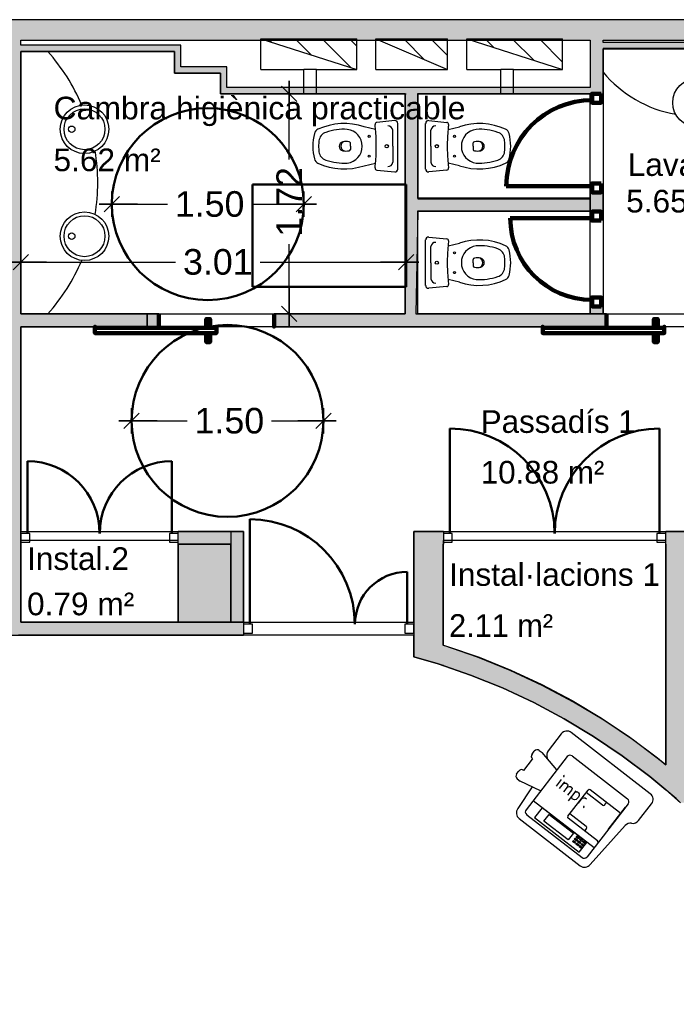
# Model space of a CAD drawing. Header units: metres. Extents: x -1 to 443, y -6 to 31.
# Tile 11 of 20: x 404.43 to 409.56, y 20.53 to 28.23. Entities that reach past the tile are written whole.
import ezdxf

# ---------------------------------------------------------------- set-up
doc = ezdxf.new("R2010")
doc.units = ezdxf.units.M
doc.header["$PDMODE"] = 65
doc.linetypes.add('CONTINUA', pattern=[0])
doc.linetypes.add('VERDECKT', pattern=[9.525, 6.35, -3.175])
for name, color, linetype, lineweight in [('3D P3 MURS', 7, 'CONTINUA', 25), ('3D P3 MURS NOUS', 7, 'CONTINUA', 25), ('3D P3 PILAR', 7, 'CONTINUA', 25), ('P3 COTES', 7, 'CONTINUA', 25), ('P3 ESCALES 2D', 7, 'CONTINUA', 25), ('P3 LOCAL', 7, 'CONTINUA', 25), ('P3 MOBLES', 7, 'CONTINUA', 25), ('P3 SUP.LLIURE', 7, 'CONTINUA', 25), ('P3 TEXT', 7, 'CONTINUA', 25)]:
    doc.layers.add(name, color=color, linetype=linetype, lineweight=lineweight)
doc.styles.add('ARIAL', font='arial.ttf')
doc.styles.add('SIMPLEX', font='simplex_.ttf')
doc.dimstyles.new('DIMSTYLE_2', dxfattribs={"dimtxt": 0.2, "dimasz": 0.2, "dimexe": 0, "dimexo": 1e-06, "dimgap": 0.1, "dimtad": 0, "dimrnd": 0.005, "dimzin": 4, "dimdsep": 46, "dimtxsty": 'ARIAL', "dimblk1": 'ALL_ML_STRICH', "dimblk2": 'ALL_ML_STRICH', "dimsah": 1, "dimcen": 0, "dimse1": 1, "dimse2": 1, "dimclrd": 2, "dimclre": 2, "dimclrt": 2, "dimadec": 0, "dimazin": 0, "dimtfac": 1, "dimtdec": 0, "dimtix": 1, "dimtmove": 2, "dimatfit": 3, "dimfxl": 0, "dimtzin": 0, "dimlwd": 0, "dimlwe": 35, "dimarcsym": 0})
doc.dimstyles.new('DIMSTYLE_3', dxfattribs={"dimtxt": 0.2, "dimasz": 0.2, "dimexe": 0, "dimexo": 1e-06, "dimgap": 0.1, "dimtad": 0, "dimrnd": 0.005, "dimzin": 4, "dimdsep": 46, "dimtxsty": 'ARIAL', "dimblk1": 'ALL_ML_STRICH', "dimblk2": 'ALL_ML_STRICH', "dimsah": 1, "dimcen": 0, "dimse1": 1, "dimse2": 1, "dimclrd": 2, "dimclre": 2, "dimclrt": 2, "dimadec": 0, "dimazin": 0, "dimtfac": 1, "dimtdec": 0, "dimtix": 1, "dimtmove": 2, "dimatfit": 3, "dimfxl": 0, "dimtzin": 0, "dimlwd": 0, "dimlwe": 35, "dimarcsym": 0})
doc.dimstyles.new('DIMSTYLE_6', dxfattribs={"dimtxt": 0.2, "dimasz": 0.2, "dimexe": 0, "dimexo": 1e-06, "dimgap": 0.1, "dimtad": 2, "dimdec": 0, "dimlfac": 100, "dimrnd": 0.5, "dimzin": 4, "dimdsep": 46, "dimtxsty": 'ARIAL', "dimblk1": 'ALL_ML_STRICH', "dimblk2": 'ALL_ML_STRICH', "dimsah": 1, "dimcen": 0, "dimse1": 1, "dimse2": 1, "dimclrd": 2, "dimclre": 2, "dimclrt": 2, "dimadec": 0, "dimazin": 0, "dimtfac": 1, "dimtdec": 0, "dimtix": 1, "dimtmove": 2, "dimatfit": 3, "dimfxl": 0, "dimtvp": 1.2, "dimtzin": 0, "dimlwd": 0, "dimlwe": 35, "dimarcsym": 0})
pattern_1 = [(135, (0, 0), (-0.21213203, -0.21213203), []), (135, (-0.10607, -0.10607), (-0.21213203, -0.21213203), [])]

# ---------------------------------------------------------------- blocks, each defined once
blk = doc.blocks.new('ALL_ML_STRICH')
at = {"color": 0, "linetype": 'ByBlock', "lineweight": -2}
for p, q in [((0, -0.5), (0, 0.5)), ((-1, 0), (0.5, 0)), ((-0.3, -0.3), (0.3, 0.3))]:
    blk.add_line(p, q, dxfattribs=at)
blk = doc.blocks.new('*D37')
at = {"layer": 'DEFPOINTS', "color": 2, "linetype": 'CONTINUA', "lineweight": 35, "transparency": 33554687}
for p in [(404.437, 26.3345), (407.447, 26.3295), (404.437, 26.1535)]:
    blk.add_point(p, dxfattribs=at)
at = {"layer": 'P3 COTES', "color": 2, "linetype": 'CONTINUA', "lineweight": -2, "transparency": 33554687}
for p, q in [((404.437, 26.3345), (405.6457, 26.3345)), ((406.3057, 26.3345), (407.447, 26.3345))]:
    blk.add_line(p, q, dxfattribs=at)
at = {"layer": 'P3 COTES', "color": 2, "linetype": 'CONTINUA', "lineweight": 35, "transparency": 33554687, "xscale": 0.2, "yscale": 0.2, "zscale": 0.2, "rotation": 180}
blk.add_blockref('ALL_ML_STRICH', (404.437, 26.3345), dxfattribs=at)
at = {"layer": 'P3 COTES', "color": 2, "linetype": 'CONTINUA', "lineweight": 35, "transparency": 33554687, "xscale": 0.2, "yscale": 0.2, "zscale": 0.2}
blk.add_blockref('ALL_ML_STRICH', (407.447, 26.3345), dxfattribs=at)
at = {"layer": 'P3 COTES', "color": 2, "linetype": 'CONTINUA', "lineweight": 35, "transparency": 33554687, "insert": (405.9757, 26.3345), "char_height": 0.2, "width": 0.8, "attachment_point": 5, "style": 'ARIAL'}
blk.add_mtext('\\A1;{\\A1;{3.01\\H0.132000;\\S^ ;}}', dxfattribs=at)
blk = doc.blocks.new('*D38')
at = {"layer": 'DEFPOINTS', "color": 2, "linetype": 'CONTINUA', "lineweight": 35, "transparency": 33554687}
for p in [(406.372, 27.6495), (406.5336, 25.9295), (406.5684, 25.9295)]:
    blk.add_point(p, dxfattribs=at)
at = {"layer": 'P3 COTES', "color": 2, "linetype": 'CONTINUA', "lineweight": -2, "transparency": 33554687}
for p, q in [((406.5336, 27.1349), (406.5336, 27.6495)), ((406.5336, 25.9295), (406.5336, 26.4749))]:
    blk.add_line(p, q, dxfattribs=at)
at = {"layer": 'P3 COTES', "color": 2, "linetype": 'CONTINUA', "lineweight": 35, "transparency": 33554687, "xscale": 0.2, "yscale": 0.2, "zscale": 0.2}
for p, rotation in [((406.5336, 27.6495), 90), ((406.5336, 25.9295), 270)]:
    blk.add_blockref('ALL_ML_STRICH', p, dxfattribs=dict(at, rotation=rotation))
at = {"layer": 'P3 COTES', "color": 2, "linetype": 'CONTINUA', "lineweight": 35, "transparency": 33554687, "insert": (406.5336, 26.8049), "char_height": 0.2, "width": 0.8, "attachment_point": 5, "rotation": 90, "style": 'ARIAL'}
blk.add_mtext('\\A1;{\\A1;{1.72\\H0.132000;\\S^ ;}}', dxfattribs=at)
blk = doc.blocks.new('*D66')
at = {"layer": 'DEFPOINTS', "color": 2, "linetype": 'CONTINUA', "lineweight": 35, "transparency": 33554687}
for p in [(407.2611, 22.4454), (403.3668, 19.8432), (403.4358, 19.8432)]:
    blk.add_point(p, dxfattribs=at)
at = {"layer": 'P3 COTES', "color": 2, "linetype": 'CONTINUA', "lineweight": -2, "transparency": 33554687}
for p, q in [((403.3668, 21.4891), (403.3668, 22.4454)), ((403.3668, 19.8432), (403.3668, 20.8291))]:
    blk.add_line(p, q, dxfattribs=at)
at = {"layer": 'P3 COTES', "color": 2, "linetype": 'CONTINUA', "lineweight": 35, "transparency": 33554687, "xscale": 0.2, "yscale": 0.2, "zscale": 0.2}
for p, rotation in [((403.3668, 22.4454), 90), ((403.3668, 19.8432), 270)]:
    blk.add_blockref('ALL_ML_STRICH', p, dxfattribs=dict(at, rotation=rotation))
at = {"layer": 'P3 COTES', "color": 2, "linetype": 'CONTINUA', "lineweight": 35, "transparency": 33554687, "insert": (403.3668, 21.1591), "char_height": 0.2, "width": 0.8, "attachment_point": 5, "rotation": 90, "style": 'ARIAL'}
blk.add_mtext('\\A1;{\\A1;{2.60\\H0.132000;\\S^ ;}}', dxfattribs=at)
blk = doc.blocks.new('*D67')
at = {"layer": 'DEFPOINTS', "color": 2, "linetype": 'CONTINUA', "lineweight": 35, "transparency": 33554687}
for p in [(403.5322, 22.5454), (403.3668, 22.4454), (407.2611, 22.4454)]:
    blk.add_point(p, dxfattribs=at)
at = {"layer": 'P3 COTES', "color": 2, "linetype": 'CONTINUA', "lineweight": -2, "transparency": 33554687}
blk.add_line((403.3668, 22.4454), (403.3668, 22.5454), dxfattribs=at)
at = {"layer": 'P3 COTES', "color": 2, "linetype": 'CONTINUA', "lineweight": 35, "transparency": 33554687, "xscale": 0.2, "yscale": 0.2, "zscale": 0.2}
for p, rotation in [((403.3668, 22.4454), 270), ((403.3668, 22.5454), 90)]:
    blk.add_blockref('ALL_ML_STRICH', p, dxfattribs=dict(at, rotation=rotation))
at = {"layer": 'P3 COTES', "color": 2, "linetype": 'CONTINUA', "lineweight": 35, "transparency": 33554687, "insert": (403.2634, 22.188), "char_height": 0.2, "width": 0.4, "attachment_point": 5, "rotation": 90, "style": 'ARIAL'}
blk.add_mtext('\\A1;{10}', dxfattribs=at)
blk = doc.blocks.new('*D68')
at = {"layer": 'DEFPOINTS', "color": 2, "linetype": 'CONTINUA', "lineweight": 35, "transparency": 33554687}
for p in [(404.5753, 28.0682), (403.3668, 22.5454), (403.5322, 22.5454)]:
    blk.add_point(p, dxfattribs=at)
at = {"layer": 'P3 COTES', "color": 2, "linetype": 'CONTINUA', "lineweight": -2, "transparency": 33554687}
for p, q in [((403.3668, 25.6523), (403.3668, 28.0682)), ((403.3668, 22.5454), (403.3668, 24.9923))]:
    blk.add_line(p, q, dxfattribs=at)
at = {"layer": 'P3 COTES', "color": 2, "linetype": 'CONTINUA', "lineweight": 35, "transparency": 33554687, "xscale": 0.2, "yscale": 0.2, "zscale": 0.2}
for p, rotation in [((403.3668, 28.0682), 90), ((403.3668, 22.5454), 270)]:
    blk.add_blockref('ALL_ML_STRICH', p, dxfattribs=dict(at, rotation=rotation))
at = {"layer": 'P3 COTES', "color": 2, "linetype": 'CONTINUA', "lineweight": 35, "transparency": 33554687, "insert": (403.3668, 25.3223), "char_height": 0.2, "width": 0.8, "attachment_point": 5, "rotation": 90, "style": 'ARIAL'}
blk.add_mtext('\\A1;{\\A1;{5.52\\H0.132000;\\S^ ;}}', dxfattribs=at)
blk = doc.blocks.new('*D105')
at = {"layer": 'DEFPOINTS', "color": 2, "linetype": 'CONTINUA', "lineweight": 35, "transparency": 33554687}
for p in [(405.3014, 25.0936), (406.8014, 25.0936), (405.3014, 24.9127)]:
    blk.add_point(p, dxfattribs=at)
at = {"layer": 'P3 COTES', "color": 2, "linetype": 'CONTINUA', "lineweight": -2, "transparency": 33554687}
for p, q in [((405.3014, 25.0936), (405.7362, 25.0936)), ((406.3962, 25.0936), (406.8014, 25.0936))]:
    blk.add_line(p, q, dxfattribs=at)
at = {"layer": 'P3 COTES', "color": 2, "linetype": 'CONTINUA', "lineweight": 35, "transparency": 33554687, "xscale": 0.2, "yscale": 0.2, "zscale": 0.2, "rotation": 180}
blk.add_blockref('ALL_ML_STRICH', (405.3014, 25.0936), dxfattribs=at)
at = {"layer": 'P3 COTES', "color": 2, "linetype": 'CONTINUA', "lineweight": 35, "transparency": 33554687, "xscale": 0.2, "yscale": 0.2, "zscale": 0.2}
blk.add_blockref('ALL_ML_STRICH', (406.8014, 25.0936), dxfattribs=at)
at = {"layer": 'P3 COTES', "color": 2, "linetype": 'CONTINUA', "lineweight": 35, "transparency": 33554687, "insert": (406.0662, 25.0936), "char_height": 0.2, "width": 0.8, "attachment_point": 5, "style": 'ARIAL'}
blk.add_mtext('\\A1;{\\A1;{1.50\\H0.132000;\\S^ ;}}', dxfattribs=at)
blk = doc.blocks.new('*D106')
at = {"layer": 'DEFPOINTS', "color": 2, "linetype": 'CONTINUA', "lineweight": 35, "transparency": 33554687}
for p in [(405.1469, 26.7869), (406.6469, 26.7869), (405.1469, 26.606)]:
    blk.add_point(p, dxfattribs=at)
at = {"layer": 'P3 COTES', "color": 2, "linetype": 'CONTINUA', "lineweight": -2, "transparency": 33554687}
for p, q in [((405.1469, 26.7869), (405.5817, 26.7869)), ((406.2417, 26.7869), (406.6469, 26.7869))]:
    blk.add_line(p, q, dxfattribs=at)
at = {"layer": 'P3 COTES', "color": 2, "linetype": 'CONTINUA', "lineweight": 35, "transparency": 33554687, "xscale": 0.2, "yscale": 0.2, "zscale": 0.2, "rotation": 180}
blk.add_blockref('ALL_ML_STRICH', (405.1469, 26.7869), dxfattribs=at)
at = {"layer": 'P3 COTES', "color": 2, "linetype": 'CONTINUA', "lineweight": 35, "transparency": 33554687, "xscale": 0.2, "yscale": 0.2, "zscale": 0.2}
blk.add_blockref('ALL_ML_STRICH', (406.6469, 26.7869), dxfattribs=at)
at = {"layer": 'P3 COTES', "color": 2, "linetype": 'CONTINUA', "lineweight": 35, "transparency": 33554687, "insert": (405.9117, 26.7869), "char_height": 0.2, "width": 0.8, "attachment_point": 5, "style": 'ARIAL'}
blk.add_mtext('\\A1;{\\A1;{1.50\\H0.132000;\\S^ ;}}', dxfattribs=at)

msp = doc.modelspace()

# ---------------------------------------------------------------- hatches: boundary and pattern name
at = {"layer": '3D P3 MURS', "linetype": 'CONTINUA', "lineweight": 18, "true_color": 0xa0a0a0, "transparency": 33554687}
for points in [[(426.84641, 28.22825), (401.29043, 28.22825), (401.25873, 28.06825), (426.81325, 28.06825)], [(404.43698, 23.51946), (404.43698, 28.06825), (404.33698, 28.06825), (404.33698, 23.42169), (404.34105, 23.42169), (404.34105, 23.51946)], [(404.43698, 27.97946), (405.63698, 27.97946), (405.63698, 28.02946), (404.43698, 28.02946)], [(405.63698, 28.02946), (405.63698, 27.85946), (405.68698, 27.85946), (405.68698, 28.02946)], [(408.98698, 27.64946), (408.98698, 28.06825), (408.88698, 28.06825), (408.88698, 27.69946), (408.88747, 27.69946), (408.88747, 27.64946)], [(408.98698, 27.99946), (410.45299, 27.99946), (410.45299, 28.04946), (408.98698, 28.04946)], [(405.63698, 27.80946), (405.99698, 27.80946), (405.99698, 27.85946), (405.63698, 27.85946)], [(405.99698, 27.85946), (405.99698, 27.69946), (406.04698, 27.69946), (406.04698, 27.85946)], [(405.99698, 27.64946), (408.88747, 27.64946), (408.88747, 27.69946), (405.99698, 27.69946)], [(407.43973, 27.64946), (407.43973, 25.92946), (407.53973, 25.92946), (407.53973, 27.64946)], [(407.53973, 26.73354), (408.88747, 26.73354), (408.88747, 26.83354), (407.53973, 26.83354)], [(404.43698, 25.82946), (405.42446, 25.82946), (405.42446, 25.92946), (404.43698, 25.92946)], [(406.4152, 25.82946), (409.01536, 25.82946), (409.01536, 25.92946), (406.4152, 25.92946)], [(406.07698, 24.22946), (405.66698, 24.22946), (405.66698, 24.12946), (406.07698, 24.12946)], [(406.17698, 23.51946), (406.17698, 24.22946), (406.07698, 24.22946), (406.07698, 23.51946)], [(407.73698, 23.18381), (407.73698, 24.22946), (407.50698, 24.22946), (407.50698, 23.24987)], [(407.73698, 24.22946), (407.73698, 24.12946), (407.73869, 24.12946), (407.73869, 24.22946)], [(409.74698, 24.22946), (409.47852, 24.22946), (409.47852, 24.12946), (409.74698, 24.12946)], [(409.74698, 22.10963), (409.74698, 24.12946), (409.47698, 24.12946), (409.47698, 22.20937), (409.59194, 22.10963)], [(404.34105, 23.41946), (406.17698, 23.41946), (406.17698, 23.51946), (404.34105, 23.51946)], [(407.73698, 23.18381), (407.69737, 23.19518), (407.95184, 23.10743), (408.20138, 23.00649), (408.44529, 22.89262), (408.68291, 22.76614), (408.91359, 22.6274), (409.13668, 22.47677), (409.35159, 22.31468), (409.47698, 22.20937), (409.47698, 22.40525), (409.44505, 22.43207), (409.22387, 22.5989), (408.99426, 22.75391), (408.75686, 22.8967), (408.51231, 23.02687), (408.26127, 23.14407), (408.00446, 23.24796), (407.74255, 23.33827), (407.73698, 23.33987)]]:
    msp.add_hatch(color=253, dxfattribs=at).paths.add_polyline_path(points)
at = {"layer": '3D P3 MURS NOUS', "linetype": 'CONTINUA', "lineweight": 18, "true_color": 0xa0a0a0, "transparency": 33554687}
for points in [[(408.98698, 26.72843), (408.98698, 26.87843), (408.88698, 26.87843), (408.88698, 26.83354), (408.88698, 26.73354), (408.88698, 26.72843)], [(408.98698, 25.92946), (408.98698, 25.98843), (408.88698, 25.98843), (408.88698, 25.92946)]]:
    msp.add_hatch(color=253, dxfattribs=at).paths.add_polyline_path(points)
at = {"layer": '3D P3 MURS NOUS', "linetype": 'CONTINUA', "lineweight": 18, "transparency": 33554687}
msp.add_hatch(color=2, dxfattribs=at).paths.add_polyline_path([(405.42446, 25.82946), (405.5152, 25.82946), (405.5152, 25.92946), (405.42446, 25.92946)])
at = {"layer": '3D P3 PILAR', "linetype": 'CONTINUA', "lineweight": 18, "transparency": 33554687}
msp.add_hatch(color=9, dxfattribs=at).paths.add_polyline_path([(405.66698, 23.51946), (406.07698, 23.51946), (406.07698, 24.12946), (405.66698, 24.12946)])
at = {"layer": 'P3 ESCALES 2D', "lineweight": 25, "transparency": 33554687}
h = msp.add_hatch(dxfattribs=at)
h.set_pattern_fill('RAYADO_1', scale=0.1, angle=45, style=0, pattern_type=2)
h.set_pattern_definition(pattern_1)
h.paths.add_polyline_path([(407.06118, 27.83847), (407.06118, 28.07847), (406.31123, 28.07847)], flags=0)
h = msp.add_hatch(dxfattribs=at)
h.set_pattern_fill('RAYADO_1', scale=0.1, angle=45, style=0, pattern_type=2)
h.set_pattern_definition(pattern_1)
h.paths.add_polyline_path([(407.21118, 28.07847), (407.77118, 27.83847), (407.77118, 28.07847)], flags=0)
h = msp.add_hatch(dxfattribs=at)
h.set_pattern_fill('RAYADO_1', scale=0.1, angle=45, style=0, pattern_type=2)
h.set_pattern_definition(pattern_1)
h.paths.add_polyline_path([(407.92118, 28.07847), (408.67118, 27.83847), (408.67118, 28.07847)], flags=0)

# ---------------------------------------------------------------- linework, layer by layer
at = {"layer": '3D P3 MURS', "color": 7, "linetype": 'CONTINUA', "lineweight": 25, "transparency": 33554687}
for p, q in [((426.84641, 28.22825), (401.29043, 28.22825)), ((404.43698, 28.06825), (408.88698, 28.06825)), ((404.43698, 28.02946), (404.43698, 28.06825)), ((405.63698, 28.02946), (404.43698, 28.02946)), ((405.68698, 28.02946), (405.63698, 28.02946)), ((405.68698, 27.85946), (405.68698, 28.02946)), ((408.88698, 28.06825), (408.88698, 27.69946)), ((408.98698, 28.06825), (415.77698, 28.06825)), ((408.98698, 28.04946), (408.98698, 28.06825)), ((410.45299, 28.04946), (408.98698, 28.04946)), ((404.43698, 27.97946), (405.63698, 27.97946)), ((404.43698, 25.92946), (404.43698, 27.97946)), ((405.63698, 27.97946), (405.63698, 27.85946)), ((408.98698, 27.99946), (410.45299, 27.99946)), ((408.98698, 27.64946), (408.98698, 27.99946)), ((405.63698, 27.85946), (405.63698, 27.80946)), ((405.99698, 27.85946), (405.68698, 27.85946)), ((406.04698, 27.85946), (405.99698, 27.85946)), ((406.04698, 27.69946), (406.04698, 27.85946)), ((405.63698, 27.80946), (405.99698, 27.80946)), ((405.99698, 27.80946), (405.99698, 27.69946)), ((405.99698, 27.69946), (405.99698, 27.64946)), ((408.88698, 27.69946), (406.04698, 27.69946)), ((405.99698, 27.64946), (407.43973, 27.64946)), ((407.43973, 27.64946), (407.43973, 25.92946)), ((407.53973, 27.64946), (408.88747, 27.64946)), ((407.53973, 26.83354), (407.53973, 27.64946)), ((408.88747, 27.64946), (408.98698, 27.64946)), ((408.88747, 26.83354), (407.53973, 26.83354)), ((408.88747, 26.73354), (408.88747, 26.83354)), ((407.53973, 26.73354), (408.88747, 26.73354)), ((407.53973, 25.92946), (407.53973, 26.73354)), ((405.42446, 25.92946), (404.43698, 25.92946)), ((405.42446, 25.82946), (405.42446, 25.92946)), ((407.43973, 25.92946), (406.4152, 25.92946)), ((406.4152, 25.92946), (406.4152, 25.82946)), ((409.01536, 25.92946), (407.53973, 25.92946)), ((409.01536, 25.82946), (409.01536, 25.92946)), ((404.43698, 25.82946), (405.42446, 25.82946)), ((404.43698, 24.22946), (404.43698, 25.82946)), ((406.4152, 25.82946), (409.01536, 25.82946)), ((404.43698, 24.12946), (404.43698, 24.22946)), ((405.66698, 24.12946), (405.66698, 24.22946)), ((406.07698, 24.22946), (405.66698, 24.22946)), ((406.09047, 24.22946), (406.07698, 24.22946)), ((406.07698, 24.22946), (406.07698, 24.12946)), ((406.17698, 24.22946), (406.09047, 24.22946)), ((406.17698, 23.51946), (406.17698, 24.22946)), ((407.73698, 24.22946), (407.50698, 24.22946)), ((407.50698, 24.22946), (407.50698, 23.51946)), ((407.73869, 24.22946), (407.73698, 24.22946)), ((407.73869, 24.22946), (407.73869, 24.12946)), ((409.47852, 24.12946), (409.47852, 24.22946)), ((409.74698, 24.22946), (409.47852, 24.22946)), ((404.43698, 23.51946), (404.43698, 24.12946)), ((405.66698, 24.12946), (406.07698, 24.12946)), ((406.07698, 24.12946), (406.07698, 23.51946)), ((407.73698, 24.12946), (407.73869, 24.12946)), ((407.73698, 23.33987), (407.73698, 24.12946)), ((409.47852, 24.12946), (409.47698, 24.12946)), ((409.47698, 24.12946), (409.47698, 22.40525)), ((406.07698, 23.51946), (404.43698, 23.51946)), ((406.07698, 23.51946), (406.17698, 23.51946)), ((406.17698, 23.51946), (406.07698, 23.51946)), ((406.17698, 23.51946), (406.17698, 23.41946)), ((407.50698, 23.51946), (407.50698, 23.41946)), ((404.34105, 23.41946), (406.17698, 23.41946)), ((407.50698, 23.41946), (407.50698, 23.24987)), ((407.74255, 23.33827), (407.73698, 23.33987)), ((408.00446, 23.24796), (407.74255, 23.33827)), ((407.50698, 23.24987), (407.50709, 23.24984)), ((407.50709, 23.24984), (407.69737, 23.19518)), ((408.26127, 23.14407), (408.00446, 23.24796)), ((407.69737, 23.19518), (407.95184, 23.10743)), ((407.69737, 23.19518), (407.73698, 23.18381)), ((407.95184, 23.10743), (408.20138, 23.00649)), ((408.51231, 23.02687), (408.26127, 23.14407)), ((408.20138, 23.00649), (408.44529, 22.89262)), ((408.75686, 22.8967), (408.51231, 23.02687)), ((408.44529, 22.89262), (408.68291, 22.76614)), ((408.99426, 22.75391), (408.75686, 22.8967)), ((408.68291, 22.76614), (408.91359, 22.6274)), ((409.22387, 22.5989), (408.99426, 22.75391)), ((408.91359, 22.6274), (409.13668, 22.47677)), ((409.44505, 22.43207), (409.22387, 22.5989)), ((409.13668, 22.47677), (409.35159, 22.31468)), ((409.47698, 22.40525), (409.44505, 22.43207)), ((409.35159, 22.31468), (409.47698, 22.20937)), ((409.47698, 22.20937), (409.59194, 22.10963))]:
    msp.add_line(p, q, dxfattribs=at)
at = {"layer": '3D P3 MURS', "color": 202, "linetype": 'CONTINUA', "lineweight": 50, "transparency": 33554687}
for p, q in [((407.78869, 24.21446), (407.78869, 25.03388)), ((409.42852, 24.21446), (409.42852, 25.03388)), ((404.48698, 24.21446), (404.48698, 24.77896)), ((405.61698, 24.21446), (405.61698, 24.77896)), ((406.22698, 23.50446), (406.22698, 24.32446)), ((407.45698, 23.50446), (407.45698, 23.91346))]:
    msp.add_line(p, q, dxfattribs=at)
at = {"layer": '3D P3 MURS', "color": 7, "linetype": 'CONTINUA', "lineweight": 25, "transparency": 33554687}
for points in [[(404.43698, 24.14446), (404.50698, 24.14446), (404.50698, 24.21446), (404.43698, 24.21446), (404.43698, 24.14446)], [(405.59698, 24.14446), (405.66698, 24.14446), (405.66698, 24.21446), (405.59698, 24.21446), (405.59698, 24.14446)], [(407.73869, 24.14446), (407.80869, 24.14446), (407.80869, 24.21446), (407.73869, 24.21446), (407.73869, 24.14446)], [(409.40852, 24.14446), (409.47852, 24.14446), (409.47852, 24.21446), (409.40852, 24.21446), (409.40852, 24.14446)], [(406.17698, 23.43446), (406.24698, 23.43446), (406.24698, 23.50446), (406.17698, 23.50446), (406.17698, 23.43446)], [(407.43698, 23.43446), (407.50698, 23.43446), (407.50698, 23.50446), (407.43698, 23.50446), (407.43698, 23.43446)]]:
    msp.add_lwpolyline(points, close=True, dxfattribs=at)
at = {"layer": '3D P3 MURS', "color": 202, "linetype": 'CONTINUA', "lineweight": 50, "transparency": 33554687}
for centre, radius, start, end in [((407.78869, 24.21446), 0.81942, 0, 90), ((409.42852, 24.21446), 0.81942, 90, 180), ((404.48698, 24.21446), 0.5645, 0, 90), ((405.61698, 24.21446), 0.5645, 90, 180), ((406.22698, 23.50446), 0.82, 0, 90), ((407.45698, 23.50446), 0.409, 90, 180)]:
    msp.add_arc(centre, radius, start, end, dxfattribs=at)
at = {"layer": '3D P3 MURS NOUS', "color": 240, "linetype": 'CONTINUA', "lineweight": 140, "transparency": 33554687}
for p, q in [((408.90198, 26.92843), (408.23096, 26.92843)), ((408.90198, 26.67843), (408.26198, 26.67843))]:
    msp.add_line(p, q, dxfattribs=at)
at = {"layer": '3D P3 MURS NOUS', "color": 7, "linetype": 'CONTINUA', "lineweight": 25, "transparency": 33554687}
for p, q in [((408.88698, 26.87843), (408.98698, 26.87843)), ((408.88698, 26.87843), (408.88698, 26.83354)), ((408.98698, 26.72843), (408.98698, 26.87843)), ((408.88698, 26.83354), (408.88698, 26.73354)), ((408.88698, 26.73354), (408.88698, 26.72843)), ((408.98698, 26.72843), (408.88698, 26.72843)), ((405.5152, 25.92946), (405.42446, 25.92946)), ((405.42446, 25.92946), (405.42446, 25.82946)), ((405.5152, 25.92946), (405.5152, 25.82946)), ((408.88698, 25.98843), (408.98698, 25.98843)), ((408.88698, 25.98843), (408.88698, 25.92946)), ((408.88698, 25.92946), (408.98698, 25.92946)), ((408.98698, 25.92946), (408.98698, 25.98843)), ((405.42446, 25.82946), (405.5152, 25.82946))]:
    msp.add_line(p, q, dxfattribs=at)
at = {"layer": '3D P3 MURS NOUS', "color": 240, "linetype": 'CONTINUA', "lineweight": 140, "transparency": 33554687}
for points in [[(408.97198, 27.64946), (408.97198, 27.57946), (408.90198, 27.57946), (408.90198, 27.64946), (408.97198, 27.64946)], [(408.97198, 26.94843), (408.97198, 26.87843), (408.90198, 26.87843), (408.90198, 26.94843), (408.97198, 26.94843)], [(408.97198, 26.65843), (408.97198, 26.72843), (408.90198, 26.72843), (408.90198, 26.65843), (408.97198, 26.65843)], [(408.97198, 25.98843), (408.97198, 26.05843), (408.90198, 26.05843), (408.90198, 25.98843), (408.97198, 25.98843)], [(405.5152, 25.92946), (405.5152, 25.87946), (405.5152, 25.82946), (405.5152, 25.87946), (405.5152, 25.92946)], [(406.4152, 25.92946), (406.4152, 25.87946), (406.4152, 25.82946), (406.4152, 25.87946), (406.4152, 25.92946)], [(409.01536, 25.92946), (409.01536, 25.87946), (409.01536, 25.82946), (409.01536, 25.87946), (409.01536, 25.92946)], [(405.9152, 25.81946), (405.8852, 25.81946), (405.8852, 25.88946), (405.9152, 25.88946), (405.9152, 25.81946)], [(409.41536, 25.81946), (409.38536, 25.81946), (409.38536, 25.88946), (409.41536, 25.88946), (409.41536, 25.81946)], [(405.9652, 25.81946), (405.0152, 25.81946), (405.0152, 25.82946), (405.0152, 25.77946), (405.9652, 25.77946), (405.9652, 25.82946), (405.9652, 25.81946)], [(405.9152, 25.77946), (405.8852, 25.77946), (405.8852, 25.70946), (405.9152, 25.70946), (405.9152, 25.77946)], [(409.46536, 25.81946), (408.51536, 25.81946), (408.51536, 25.82946), (408.51536, 25.77946), (409.46536, 25.77946), (409.46536, 25.82946), (409.46536, 25.81946)], [(409.41536, 25.77946), (409.38536, 25.77946), (409.38536, 25.70946), (409.41536, 25.70946), (409.41536, 25.77946)]]:
    msp.add_lwpolyline(points, close=True, dxfattribs=at)
for centre, radius, start, end in [((408.90198, 26.92843), 0.67103, 90, 180), ((408.90198, 26.67843), 0.64, 180, 270)]:
    msp.add_arc(centre, radius, start, end, dxfattribs=at)
at = {"layer": '3D P3 PILAR', "color": 7, "linetype": 'CONTINUA', "lineweight": 25, "transparency": 33554687}
for p, q in [((406.07698, 24.12946), (405.66698, 24.12946)), ((405.66698, 24.12946), (405.66698, 23.51946)), ((406.07698, 23.51946), (406.07698, 24.12946)), ((405.66698, 23.51946), (406.07698, 23.51946))]:
    msp.add_line(p, q, dxfattribs=at)
at = {"layer": 'P3 ESCALES 2D', "color": 7, "lineweight": 25, "transparency": 33554687}
for p, q in [((406.31118, 28.07848), (407.06118, 27.83847)), ((406.31118, 27.83847), (406.31118, 28.07848)), ((406.31118, 28.07848), (407.06118, 28.07848)), ((407.06118, 27.83847), (407.06118, 28.07848)), ((407.21118, 28.07847), (407.77118, 28.07847)), ((407.21118, 27.83847), (407.21118, 28.07847)), ((407.21118, 28.07847), (407.77118, 27.83847)), ((407.77118, 27.83847), (407.77118, 28.07847)), ((407.92118, 27.83847), (407.92118, 28.07847)), ((407.92118, 28.07847), (408.67118, 28.07847)), ((407.92118, 28.07847), (408.67118, 27.83847)), ((408.67118, 27.83847), (408.67118, 28.07847)), ((406.31118, 27.83847), (406.64698, 27.83847)), ((406.64698, 27.64946), (406.64698, 27.83847)), ((406.74698, 27.83847), (406.64698, 27.83847)), ((406.74698, 27.83847), (407.06118, 27.83847)), ((406.74698, 27.64946), (406.74698, 27.83847)), ((407.21118, 27.83847), (407.77118, 27.83847)), ((407.92118, 27.83847), (408.18698, 27.83847)), ((408.18698, 27.64946), (408.18698, 27.83847)), ((408.28698, 27.83847), (408.18698, 27.83847)), ((408.28698, 27.83847), (408.67118, 27.83847)), ((408.28698, 27.64946), (408.28698, 27.83847)), ((406.74698, 27.64946), (406.64698, 27.64946)), ((406.74698, 27.64946), (407.44698, 27.64946)), ((408.18698, 27.64946), (407.53698, 27.64946)), ((408.28698, 27.64946), (408.18698, 27.64946))]:
    msp.add_line(p, q, dxfattribs=at)
at = {"layer": 'P3 ESCALES 2D', "color": 7, "linetype": 'CONTINUA', "lineweight": 25, "transparency": 33554687}
for p, q in [((407.20858, 27.37081), (407.11992, 27.3916)), ((407.3593, 27.43929), (407.21809, 27.42611)), ((407.62467, 27.43929), (407.76588, 27.42611)), ((407.77539, 27.37081), (407.86405, 27.3916)), ((407.34275, 27.23946), (407.34275, 27.36514)), ((407.64122, 27.23946), (407.64122, 27.36514)), ((407.01188, 27.23946), (407.01188, 27.26476)), ((407.01188, 27.23946), (407.01188, 27.21416)), ((407.34275, 27.23946), (407.34275, 27.11378)), ((407.64122, 27.23946), (407.64122, 27.11378)), ((407.97209, 27.23946), (407.97209, 27.26476)), ((407.97209, 27.23946), (407.97209, 27.21416)), ((407.11992, 27.08732), (407.20858, 27.10811)), ((407.86405, 27.08732), (407.77539, 27.10811)), ((407.21809, 27.05281), (407.3593, 27.03963)), ((407.76588, 27.05281), (407.62467, 27.03963)), ((407.62467, 26.52929), (407.76588, 26.51611)), ((407.77539, 26.46081), (407.86405, 26.4816)), ((407.64122, 26.32946), (407.64122, 26.45514)), ((407.64122, 26.32946), (407.64122, 26.20378)), ((407.97209, 26.32946), (407.97209, 26.35476)), ((407.97209, 26.32946), (407.97209, 26.30416)), ((407.86405, 26.17732), (407.77539, 26.19811)), ((407.76588, 26.14281), (407.62467, 26.12963))]:
    msp.add_line(p, q, dxfattribs=at)
for points in [[(407.38351, 27.06079), (407.38351, 27.23946), (407.38351, 27.41813)], [(407.60046, 27.06079), (407.60046, 27.23946), (407.60046, 27.41813)], [(407.60046, 26.15079), (407.60046, 26.32946), (407.60046, 26.50813)]]:
    msp.add_lwpolyline(points, dxfattribs=at)
for centre, radius in [((409.72198, 27.57948), 0.19), ((404.93361, 27.37241), 0.19), ((404.93361, 27.37241), 0.16), ((404.83361, 27.37241), 0.025), ((407.15851, 27.31696), 0.008), ((407.82546, 27.31696), 0.008), ((407.29643, 27.23946), 0.0125), ((407.68754, 27.23946), 0.0125), ((407.15851, 27.16196), 0.008), ((407.82546, 27.16196), 0.008), ((404.93361, 26.53651), 0.19), ((404.93361, 26.53651), 0.16), ((404.83361, 26.53651), 0.025), ((407.82546, 26.40696), 0.008), ((407.68754, 26.32946), 0.0125), ((407.82546, 26.25196), 0.008)]:
    msp.add_circle(centre, radius, dxfattribs=at)
at = {"layer": 'P3 ESCALES 2D', "color": 7, "lineweight": 25, "transparency": 33554687}
for centre, radius, start, end in [((403.49503, 26.95446), 1.54196, 23.173378, 41.662419), ((409.72198, 28.42926), 0.95503, 219.681006, 259.926436), ((403.49503, 26.95446), 1.54196, 350.773075, 9.226925), ((403.49503, 26.95446), 1.54196, 318.337581, 336.826622)]:
    msp.add_arc(centre, radius, start, end, dxfattribs=at)
at = {"layer": 'P3 ESCALES 2D', "color": 7, "linetype": 'CONTINUA', "lineweight": 25, "transparency": 33554687}
for centre, radius, start, end in [((406.96404, 26.92535), 0.49162, 71.514032, 114.682522), ((407.21934, 27.41116), 0.015, 94.762102, 186.903664), ((405.80126, 27.23946), 1.41343, 5.33234, 6.903664), ((407.3058, 27.36123), 0.03715, 6.040698, 91.701645), ((407.36171, 27.41762), 0.0218, 1.324796, 96.364357), ((407.62226, 27.41762), 0.0218, 83.635643, 178.675204), ((407.67817, 27.36123), 0.03715, 88.298355, 173.959302), ((407.76463, 27.41116), 0.015, 353.096336, 85.237898), ((409.18271, 27.23946), 1.41343, 173.096336, 174.66766), ((408.01992, 26.92535), 0.49162, 65.317478, 108.485968), ((407.11551, 27.23946), 0.39701, 165.453089, 180), ((406.77963, 27.32662), 0.05, 114.682522, 165.453089), ((406.84549, 27.27227), 0.08, 108.866892, 173.072164), ((406.96404, 26.92535), 0.44662, 86.979106, 108.866892), ((406.97164, 27.23946), 0.13285, 276.893398, 83.106602), ((405.80126, 27.23946), 1.41343, 0, 5.33234), ((409.18271, 27.23946), 1.41343, 174.66766, 180), ((408.01233, 27.23946), 0.13285, 96.893398, 263.106602), ((408.01992, 26.92535), 0.44662, 71.133108, 93.020894), ((408.13848, 27.27227), 0.08, 6.927836, 71.133108), ((408.20434, 27.32662), 0.05, 14.546911, 65.317478), ((407.86846, 27.23946), 0.39701, 0, 14.546911), ((407.11551, 27.23946), 0.39701, 180, 194.546911), ((407.11551, 27.23946), 0.35201, 173.072164, 180), ((407.11551, 27.23946), 0.35201, 180, 186.927836), ((406.96194, 27.23946), 0.03659, 105.23137, 254.76863), ((406.97537, 27.23946), 0.03863, 105.778828, 254.221172), ((406.9771, 27.15201), 0.12523, 78.588091, 101.411909), ((407.00188, 27.26476), 0.01, 0, 90), ((405.80126, 27.23946), 1.41343, 354.66766, 0), ((409.18271, 27.23946), 1.41343, 180, 185.33234), ((407.98209, 27.26476), 0.01, 90, 180), ((408.00687, 27.15201), 0.12523, 78.588091, 101.411909), ((408.0086, 27.23946), 0.03863, 285.778828, 74.221172), ((408.02203, 27.23946), 0.03659, 285.23137, 74.76863), ((407.86846, 27.23946), 0.35201, 0, 6.927836), ((407.86846, 27.23946), 0.35201, 353.072164, 0), ((407.86846, 27.23946), 0.39701, 345.453089, 0), ((406.84549, 27.20665), 0.08, 186.927836, 251.133108), ((406.9771, 27.32691), 0.12523, 258.588091, 281.411909), ((407.00188, 27.21416), 0.01, 270, 0), ((407.98209, 27.21416), 0.01, 180, 270), ((408.00687, 27.32691), 0.12523, 258.588091, 281.411909), ((408.13848, 27.20665), 0.08, 288.866892, 353.072164), ((406.77963, 27.1523), 0.05, 194.546911, 245.317478), ((406.96404, 27.55357), 0.49162, 245.317478, 288.485968), ((406.96404, 27.55357), 0.44662, 251.133108, 273.020894), ((405.80126, 27.23946), 1.41343, 353.096336, 354.66766), ((407.3058, 27.11769), 0.03715, 268.298355, 353.959302), ((407.67817, 27.11769), 0.03715, 186.040698, 271.701645), ((409.18271, 27.23946), 1.41343, 185.33234, 186.903664), ((408.01992, 27.55357), 0.49162, 251.514032, 294.682522), ((408.01992, 27.55357), 0.44662, 266.979106, 288.866892), ((408.20434, 27.1523), 0.05, 294.682522, 345.453089), ((407.21934, 27.06776), 0.015, 173.096336, 265.237898), ((407.36171, 27.0613), 0.0218, 263.635643, 358.675204), ((407.62226, 27.0613), 0.0218, 181.324796, 276.364357), ((407.76463, 27.06776), 0.015, 274.762102, 6.903664), ((407.62226, 26.50762), 0.0218, 83.635643, 178.675204), ((407.67817, 26.45123), 0.03715, 88.298355, 173.959302), ((407.76463, 26.50116), 0.015, 353.096336, 85.237898), ((409.18271, 26.32946), 1.41343, 173.096336, 174.66766), ((408.01992, 26.01535), 0.49162, 65.317478, 108.485968), ((409.18271, 26.32946), 1.41343, 174.66766, 180), ((408.01233, 26.32946), 0.13285, 96.893398, 263.106602), ((408.01992, 26.01535), 0.44662, 71.133108, 93.020894), ((408.13848, 26.36227), 0.08, 6.927836, 71.133108), ((408.20434, 26.41662), 0.05, 14.546911, 65.317478), ((407.86846, 26.32946), 0.39701, 0, 14.546911), ((409.18271, 26.32946), 1.41343, 180, 185.33234), ((407.98209, 26.35476), 0.01, 90, 180), ((408.00687, 26.24201), 0.12523, 78.588091, 101.411909), ((408.0086, 26.32946), 0.03863, 285.778828, 74.221172), ((408.02203, 26.32946), 0.03659, 285.23137, 74.76863), ((407.86846, 26.32946), 0.35201, 0, 6.927836), ((407.86846, 26.32946), 0.35201, 353.072164, 0), ((407.86846, 26.32946), 0.39701, 345.453089, 0), ((407.98209, 26.30416), 0.01, 180, 270), ((408.00687, 26.41691), 0.12523, 258.588091, 281.411909), ((408.13848, 26.29665), 0.08, 288.866892, 353.072164), ((407.67817, 26.20769), 0.03715, 186.040698, 271.701645), ((407.76463, 26.15776), 0.015, 274.762102, 6.903664), ((409.18271, 26.32946), 1.41343, 185.33234, 186.903664), ((408.01992, 26.64357), 0.49162, 251.514032, 294.682522), ((408.01992, 26.64357), 0.44662, 266.979106, 288.866892), ((408.20434, 26.2423), 0.05, 294.682522, 345.453089), ((407.62226, 26.1513), 0.0218, 181.324796, 276.364357)]:
    msp.add_arc(centre, radius, start, end, dxfattribs=at)
at = {"layer": 'P3 LOCAL', "color": 7, "linetype": 'CONTINUA', "lineweight": 25, "transparency": 33554687}
for p, q in [((404.43662, 27.97946), (404.43662, 25.92946)), ((405.6373, 27.97946), (404.43662, 27.97946)), ((405.6373, 27.81149), (405.6373, 27.97946)), ((410.45698, 28.00198), (408.98747, 28.00198)), ((408.98747, 28.00198), (408.98747, 25.92946)), ((405.99712, 27.81149), (405.6373, 27.81149)), ((405.99712, 27.64946), (405.99712, 27.81149)), ((407.43973, 27.64946), (405.99712, 27.64946)), ((407.43973, 25.92946), (407.43973, 27.64946)), ((408.88747, 27.64946), (407.53973, 27.64946)), ((407.53973, 27.64946), (407.53973, 26.82964)), ((408.88747, 26.82964), (408.88747, 27.64946)), ((407.53973, 26.82964), (408.88747, 26.82964)), ((407.53973, 26.72843), (407.52473, 25.92946)), ((408.88747, 26.72964), (407.53973, 26.72843)), ((408.88747, 25.92946), (408.88747, 26.72964)), ((404.43662, 25.92946), (407.43973, 25.92946)), ((407.52473, 25.92946), (408.88747, 25.92946)), ((408.98747, 25.92946), (410.67698, 25.92946)), ((410.67698, 25.82946), (404.43662, 25.82946)), ((404.43662, 25.82946), (404.43662, 24.25946)), ((404.43662, 24.25946), (404.43698, 24.25946)), ((404.43698, 24.25946), (404.43698, 24.22946)), ((405.66698, 24.15946), (404.43662, 24.15946)), ((404.43662, 24.15946), (404.43662, 23.51946)), ((404.43698, 24.22946), (406.17698, 24.22946)), ((405.66698, 23.51946), (405.66698, 24.15946)), ((406.17698, 24.22946), (406.17698, 23.51946)), ((407.50698, 23.51946), (407.50698, 24.22946)), ((407.50698, 24.22946), (409.74698, 24.22946)), ((409.47698, 24.15946), (407.73698, 24.15946)), ((407.73698, 24.15946), (407.73698, 23.34008)), ((409.47698, 22.40699), (409.47698, 24.15946)), ((404.43662, 23.51946), (405.66698, 23.51946)), ((406.17698, 23.51946), (407.50698, 23.51946)), ((407.50698, 23.41946), (404.41698, 23.41946)), ((407.50698, 23.24987), (407.50698, 23.41946)), ((407.73698, 23.34008), (407.76435, 23.3323)), ((407.76435, 23.3323), (408.01762, 23.24578)), ((407.69737, 23.19518), (407.50698, 23.24987)), ((408.01762, 23.24578), (408.26602, 23.14613)), ((407.95184, 23.10743), (407.69737, 23.19518)), ((408.20138, 23.00649), (407.95184, 23.10743)), ((408.26602, 23.14613), (408.50885, 23.03361)), ((408.44529, 22.89262), (408.20138, 23.00649)), ((408.50885, 23.03361), (408.74547, 22.90854)), ((408.68291, 22.76614), (408.44529, 22.89262)), ((408.74547, 22.90854), (408.97522, 22.77125)), ((408.91359, 22.6274), (408.68291, 22.76614)), ((408.97522, 22.77125), (409.19746, 22.62213)), ((409.13668, 22.47677), (408.91359, 22.6274)), ((409.19746, 22.62213), (409.4116, 22.46158)), ((409.35159, 22.31468), (409.13668, 22.47677)), ((409.4116, 22.46158), (409.47698, 22.40699)), ((409.55772, 22.14156), (409.35159, 22.31468)), ((409.59194, 22.10963), (409.55772, 22.14156))]:
    msp.add_line(p, q, dxfattribs=at)
at = {"layer": 'P3 MOBLES', "color": 180, "transparency": 33554687}
for p, q in [((408.66032, 22.6482), (408.55794, 22.5158)), ((409.35641, 22.18041), (408.73858, 22.6582)), ((408.70591, 22.47005), (408.38511, 22.05522)), ((408.43189, 22.48997), (408.44972, 22.51302)), ((408.48885, 22.51802), (408.51092, 22.50096)), ((408.62547, 22.36602), (408.51092, 22.50096)), ((408.74504, 22.47505), (409.17753, 22.1406)), ((408.36864, 22.36258), (408.43689, 22.45084)), ((408.43689, 22.45084), (408.43689, 22.45084)), ((408.31168, 22.33452), (408.32951, 22.35757)), ((408.36864, 22.36258), (408.36864, 22.36258)), ((408.31668, 22.29539), (408.33875, 22.27833)), ((408.49816, 22.2014), (408.33875, 22.27833)), ((408.43287, 22.23291), (408.3214, 22.06402)), ((408.71204, 22.00376), (408.87055, 22.20873)), ((408.9831, 22.08945), (408.85495, 22.18855)), ((409.11568, 22.03327), (408.8862, 22.21074)), ((408.4416, 22.12827), (408.91821, 21.75968)), ((409.18253, 22.10147), (408.86173, 21.68664)), ((408.99875, 22.09145), (409.01436, 22.11163)), ((409.26403, 21.96976), (409.36642, 22.10215)), ((408.39011, 22.01609), (408.8226, 21.68164)), ((408.51004, 22.06944), (408.45135, 21.99354)), ((408.85953, 21.79917), (408.51004, 22.06944)), ((408.52537, 21.96579), (408.56559, 22.0178)), ((408.56559, 22.0178), (408.75532, 21.87108)), ((408.8558, 21.92483), (408.72764, 22.02394)), ((409.02616, 21.89927), (409.16267, 22.07579)), ((408.3314, 21.98576), (408.80801, 21.61718)), ((408.45135, 21.99354), (408.80083, 21.72327)), ((408.7151, 21.81907), (408.52537, 21.96579)), ((408.94352, 21.81064), (408.71404, 21.98811)), ((408.88627, 21.62719), (409.16003, 21.93117)), ((408.75532, 21.87108), (408.7151, 21.81907)), ((408.77579, 21.84162), (408.78262, 21.85044)), ((408.78262, 21.85044), (408.80027, 21.83679)), ((408.8578, 21.90918), (408.84219, 21.889)), ((408.74849, 21.80631), (408.75532, 21.81514)), ((408.76614, 21.79266), (408.74849, 21.80631)), ((408.75532, 21.81514), (408.77297, 21.80149)), ((408.76214, 21.82396), (408.76897, 21.83279)), ((408.77979, 21.81031), (408.76214, 21.82396)), ((408.77297, 21.80149), (408.76614, 21.79266)), ((408.76897, 21.83279), (408.78662, 21.81914)), ((408.77497, 21.78583), (408.78179, 21.79466)), ((408.79262, 21.77218), (408.77497, 21.78583)), ((408.79344, 21.82796), (408.77579, 21.84162)), ((408.78662, 21.81914), (408.77979, 21.81031)), ((408.78179, 21.79466), (408.79945, 21.78101)), ((408.78862, 21.80349), (408.79544, 21.81231)), ((408.80627, 21.78984), (408.78862, 21.80349)), ((408.79945, 21.78101), (408.79262, 21.77218)), ((408.80027, 21.83679), (408.79344, 21.82796)), ((408.79544, 21.81231), (408.8131, 21.79866)), ((408.80083, 21.72327), (408.85953, 21.79917)), ((408.80145, 21.76536), (408.80827, 21.77418)), ((408.80227, 21.82114), (408.8091, 21.82997)), ((408.81992, 21.80749), (408.80227, 21.82114)), ((408.8131, 21.79866), (408.80627, 21.78984)), ((408.80827, 21.77418), (408.82592, 21.76053)), ((408.8091, 21.82997), (408.82675, 21.81631)), ((408.8151, 21.78301), (408.82192, 21.79184)), ((408.83275, 21.76936), (408.8151, 21.78301)), ((408.82675, 21.81631), (408.81992, 21.80749)), ((408.82192, 21.79184), (408.83958, 21.77819)), ((408.82875, 21.80066), (408.83557, 21.80949)), ((408.8464, 21.78701), (408.82875, 21.80066)), ((408.83958, 21.77819), (408.83275, 21.76936)), ((408.83557, 21.80949), (408.85323, 21.79584)), ((408.85323, 21.79584), (408.8464, 21.78701)), ((408.8191, 21.75171), (408.80145, 21.76536)), ((408.82592, 21.76053), (408.8191, 21.75171))]:
    msp.add_line(p, q, dxfattribs=at)
at = {"layer": 'P3 MOBLES', "color": 202, "linetype": 'VERDECKT', "lineweight": 50, "transparency": 33554687}
msp.add_lwpolyline([(407.44698, 26.94081), (406.24698, 26.94081), (406.24698, 26.14081), (407.44698, 26.14081), (407.44698, 26.94081)], close=True, dxfattribs=at)
for centre in [(405.89693, 26.78695), (406.05138, 25.09362)]:
    msp.add_circle(centre, 0.75, dxfattribs=at)
at = {"layer": 'P3 MOBLES', "color": 180, "transparency": 33554687}
for centre, radius, start, end in [((408.70445, 22.61407), 0.05579, 52.284024, 142.284024), ((408.45396, 22.4729), 0.02789, 142.284024, 232.284024), ((408.47179, 22.49596), 0.02789, 52.284024, 142.284024), ((408.60207, 22.48168), 0.05579, 142.284024, 204.066698), ((408.72798, 22.45298), 0.02789, 52.284024, 142.284024), ((408.50019, 22.43618), 0.05579, 14.226599, 24.066698), ((408.33375, 22.31746), 0.02789, 142.284024, 232.284024), ((408.35157, 22.34051), 0.02789, 52.284024, 142.284024), ((408.87938, 22.20191), 0.01116, 52.284024, 142.284024), ((409.32228, 22.13628), 0.05579, 322.284024, 52.284024), ((408.98993, 22.09827), 0.01116, 232.284024, 322.284024), ((409.16046, 22.11853), 0.02789, 322.284024, 52.284024), ((408.36553, 22.02989), 0.05579, 142.284024, 232.284024), ((408.40718, 22.03815), 0.02789, 142.284024, 232.284024), ((409.12251, 22.0421), 0.01116, 232.284024, 322.284024), ((408.72086, 21.99693), 0.01116, 142.284024, 232.284024), ((409.20149, 21.89384), 0.05579, 80.501349, 137.99487), ((409.2199, 22.00389), 0.05579, 260.501349, 322.284024), ((408.84897, 21.916), 0.01116, 322.284024, 52.284024), ((408.93669, 21.80181), 0.01116, 322.284024, 52.284024), ((408.84214, 21.66131), 0.05579, 232.284024, 322.284024), ((408.83966, 21.7037), 0.02789, 232.284024, 322.284024)]:
    msp.add_arc(centre, radius, start, end, dxfattribs=at)
at = {"layer": 'P3 SUP.LLIURE', "color": 7, "linetype": 'CONTINUA', "lineweight": 25, "transparency": 33554687}
for p, q in [((407.50698, 23.41946), (404.41698, 23.41946)), ((407.50698, 23.24987), (407.50698, 23.41946)), ((407.69737, 23.19518), (407.50698, 23.24987)), ((407.95184, 23.10743), (407.69737, 23.19518)), ((408.20138, 23.00649), (407.95184, 23.10743)), ((408.44529, 22.89262), (408.20138, 23.00649)), ((408.68291, 22.76614), (408.44529, 22.89262)), ((408.91359, 22.6274), (408.68291, 22.76614)), ((409.13668, 22.47677), (408.91359, 22.6274)), ((409.35159, 22.31468), (409.13668, 22.47677)), ((409.47698, 22.20937), (409.35159, 22.31468)), ((409.59194, 22.10963), (409.47698, 22.20937))]:
    msp.add_line(p, q, dxfattribs=at)

# ---------------------------------------------------------------- texts
at = {"layer": 'P3 LOCAL', "color": 7, "linetype": 'CONTINUA', "lineweight": 25, "transparency": 33554687, "char_height": 0.177, "attachment_point": 7, "style": 'ARIAL'}
for s, insert, width in [('\\W1.01;Cambra higiènica practicable', (404.69138, 27.39608), 3.2986071), ('\\W1.00;5.62 m²', (404.69138, 27.04208), 0.9292309), ('\\W1.00;5.65 m²', (409.16778, 26.71927), 0.9292309), ('\\W0.99;Passadís 1', (408.03133, 24.99713), 1.314823), ('\\W0.99;10.88 m²', (408.03133, 24.60113), 1.0667783), ('\\W1.00;Instal·lacions 1', (407.78345, 23.80191), 1.7459992), ('\\W1.00;Instal.2', (404.48415, 23.92604), 0.8879023), ('\\W1.00;0.79 m²', (404.48415, 23.57204), 0.9292309), ('\\W0.97;2.11 m²', (407.78345, 23.40591), 0.926474)]:
    msp.add_mtext(s, dxfattribs=dict(at, insert=insert, width=width))
at = {"layer": 'P3 MOBLES', "transparency": 33554687, "insert": (408.70813, 22.12859), "char_height": 0.1, "width": 0.4022519, "attachment_point": 8, "rotation": 322.284024, "style": 'SIMPLEX'}
msp.add_mtext('\\W0.89;impr.', dxfattribs=at)
at = {"layer": 'P3 TEXT', "color": 7, "linetype": 'CONTINUA', "lineweight": 25, "transparency": 33554687, "insert": (409.17946, 27.00513), "char_height": 0.177, "width": 0.9737421, "attachment_point": 7, "style": 'ARIAL'}
msp.add_mtext('\\W1.00;Lavabo ', dxfattribs=at)

# ---------------------------------------------------------------- dimensions: what is measured, and where the dimension line sits
at = {"layer": 'P3 COTES', "color": 2, "linetype": 'CONTINUA', "lineweight": 35, "transparency": 33554687}
for base, p1, p2, dimstyle, picture, middle in [((403.36681, 28.06825), (403.53218, 22.54543), (404.57527, 28.06825), 'DIMSTYLE_3', '*D68', (403.36681, 25.32231)), ((406.53359, 27.64946), (406.56839, 25.92946), (406.37199, 27.64946), 'DIMSTYLE_3', '*D38', (406.53359, 26.80493)), ((403.36681, 22.54543), (407.2611, 22.44543), (403.53218, 22.54543), 'DIMSTYLE_6', '*D67', (403.2634, 22.18803)), ((403.36681, 22.44543), (403.43576, 19.8432), (407.2611, 22.44543), 'DIMSTYLE_3', '*D66', (403.36681, 21.15911))]:
    dim = msp.add_linear_dim(base=base, p1=p1, p2=p2, angle=90, dimstyle=dimstyle, override={"dimpost": '<>', "dimclrd": 2, "dimclre": 2, "dimclrt": 2, "dimlwd": 0, "dimlwe": 35}, dxfattribs=at)
    dim.commit()
    dim.dimension.update_dxf_attribs({"geometry": picture, "text_midpoint": middle, "dimtype": 160})
for base, p1, p2, dimstyle, picture, middle in [((406.64693, 26.78695), (405.14693, 26.60599), (406.64693, 26.78694), 'DIMSTYLE_3', '*D106', (405.91172, 26.78695)), ((407.44698, 26.33448), (404.43698, 26.15352), (407.44698, 26.32946), 'DIMSTYLE_2', '*D37', (405.97574, 26.33448)), ((406.80138, 25.09362), (405.30138, 24.91266), (406.80138, 25.09362), 'DIMSTYLE_3', '*D105', (406.06617, 25.09362))]:
    dim = msp.add_linear_dim(base=base, p1=p1, p2=p2, dimstyle=dimstyle, override={"dimpost": '<>', "dimclrd": 2, "dimclre": 2, "dimclrt": 2, "dimlwd": 0, "dimlwe": 35}, dxfattribs=at)
    dim.commit()
    dim.dimension.update_dxf_attribs({"geometry": picture, "text_midpoint": middle, "dimtype": 160})

doc.saveas('drawing.dxf')
